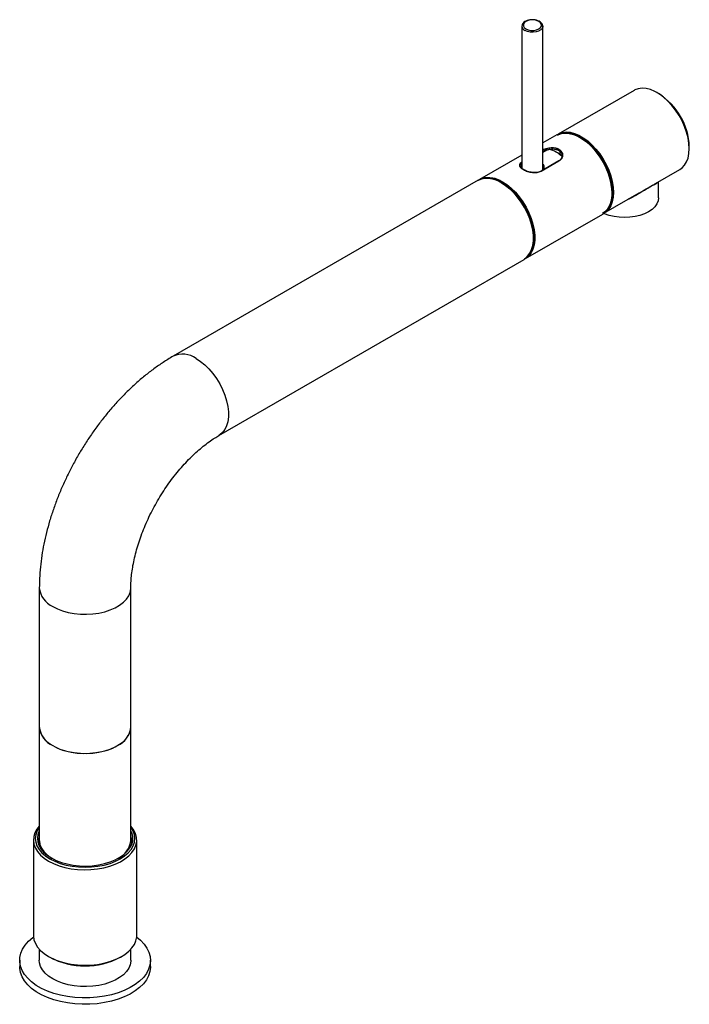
# Paper-space layout '_Isometric' of a CAD drawing. Header units: millimetres. Extents: x -25 to 231, y -14 to 362.
import ezdxf

# ---------------------------------------------------------------- set-up
doc = ezdxf.new("R2010")
doc.units = ezdxf.units.MM

psp = doc.layouts.new('_Isometric')

# ---------------------------------------------------------------- linework, layer by layer
at = {"color": 7, "linetype": 'Continuous', "lineweight": 25}
for p, q in [((167.01, 359.81), (167.01, 305.4)), ((175.01, 304.79), (175.01, 359.81)), ((209.89, 335.3), (180.9, 318.56)), ((219.35, 334.03), (218.64, 334.43)), ((180.4, 318.28), (175.01, 315.17)), ((189.22, 317.37), (189.15, 317.41)), ((178.23, 312.43), (178.32, 312.8)), ((178.69, 312.84), (178.56, 312.32)), ((231.01, 313), (231.01, 313.82)), ((167.01, 310.55), (150.84, 301.22)), ((176.29, 312.39), (176.3, 312.5)), ((166.31, 306.36), (166.48, 306.84)), ((166.5, 306.85), (166.48, 306.83)), ((166.93, 305.48), (166.72, 305.32)), ((174.37, 304.4), (181.09, 308.28)), ((181.16, 308.28), (174.44, 304.41)), ((181.09, 308.28), (181.16, 308.28)), ((174.44, 304.41), (174.37, 304.4)), ((218.13, 299.64), (227.39, 304.99)), ((150.35, 300.93), (33.68, 233.58)), ((219.26, 294.14), (219.26, 300.3)), ((198.4, 288.25), (211.87, 296.03)), ((201.53, 295.98), (201.53, 296.06)), ((168.34, 270.9), (197.9, 287.97)), ((51.18, 203.26), (167.85, 270.62)), ((-17.5, 144.94), (-17.5, 48.42)), ((17.5, 48.42), (17.5, 144.94)), ((-19.75, 48.46), (-19.75, 11.92)), ((-17.85, 47.88), (-17.87, 46.9)), ((17.87, 46.9), (17.85, 47.88)), ((19.75, 11.92), (19.75, 48.46)), ((-17.5, 6.64), (-17.5, 2.45)), ((-13.97, 3.86), (-13.47, 3.58)), ((13.47, 3.58), (13.97, 3.86)), ((17.5, 2.45), (17.5, 6.64)), ((-25, 2.45), (-25, 0)), ((25, 0), (25, 2.45))]:
    psp.add_line(p, q, dxfattribs=at)
at = {"color": 8, "linetype": 'Continuous', "lineweight": 25}
for p, q in [((176.56, 312.45), (175.01, 311.56)), ((167.01, 306.94), (166.39, 306.58))]:
    psp.add_line(p, q, dxfattribs=at)
at = {"color": 7, "linetype": 'Continuous', "lineweight": 25, "flags": 128}
for points in [[(168.54, 358.79), (169.42, 358.42), (170.47, 358.23), (171.56, 358.23), (172.6, 358.42), (173.49, 358.79), (174.13, 359.3), (174.47, 359.91), (174.47, 360.54), (174.13, 361.14), (173.49, 361.65), (172.6, 362.02), (171.56, 362.22), (170.47, 362.22), (169.42, 362.02), (168.54, 361.65), (167.9, 361.14), (167.56, 360.54), (167.56, 359.91), (167.9, 359.3), (168.54, 358.79)], [(227.39, 304.99), (228.24, 305.59), (229.21, 306.62), (229.99, 307.9), (230.55, 309.41), (230.9, 311.12), (231.01, 313), (230.9, 315.01), (230.55, 317.12), (229.99, 319.29), (229.21, 321.47), (228.24, 323.62), (227.08, 325.71), (225.77, 327.7), (224.33, 329.55), (222.78, 331.22), (221.16, 332.68), (219.48, 333.91), (217.79, 334.89), (216.12, 335.59), (214.49, 336), (212.94, 336.12), (211.5, 335.94), (210.19, 335.46), (209.89, 335.3)], [(197.9, 287.97), (198.19, 288.15), (199.26, 289.05), (200.14, 290.21), (200.81, 291.61), (201.27, 293.22), (201.5, 295.02), (201.5, 296.97), (201.27, 299.04), (200.81, 301.18), (200.14, 303.35), (199.26, 305.53), (198.19, 307.66), (196.96, 309.7), (195.58, 311.62), (194.08, 313.38), (192.49, 314.96), (190.84, 316.31), (189.15, 317.41), (187.47, 318.25), (185.81, 318.81), (184.22, 319.08), (182.72, 319.04), (181.34, 318.72), (180.4, 318.28)], [(180.59, 318.16), (180.86, 318.31), (182.16, 318.78), (183.59, 318.96), (185.12, 318.84), (186.73, 318.43), (188.39, 317.74), (190.06, 316.78), (191.71, 315.56), (193.32, 314.11), (194.86, 312.45), (196.28, 310.62), (197.58, 308.66), (198.72, 306.59), (199.68, 304.45), (200.45, 302.3), (201.01, 300.16), (201.34, 298.07), (201.46, 296.08), (201.34, 294.22), (201, 292.53), (200.43, 291.04), (199.66, 289.77), (198.7, 288.76), (197.89, 288.19)], [(180.65, 318.42), (181.2, 318.73), (182.51, 319.2), (183.95, 319.38), (185.5, 319.27), (187.13, 318.85), (188.8, 318.15), (190.49, 317.18), (192.16, 315.95), (193.79, 314.48), (195.34, 312.81), (196.78, 310.96), (198.09, 308.98), (199.24, 306.89), (200.22, 304.73), (201, 302.55), (201.56, 300.39), (201.91, 298.28), (202.02, 296.27), (201.91, 294.39), (201.56, 292.67), (201, 291.16), (200.22, 289.88), (199.24, 288.85), (198.14, 288.12)], [(182.96, 319.07), (183.94, 319.16), (185.47, 319.04), (187.08, 318.64), (188.74, 317.94), (190.41, 316.98), (192.07, 315.76), (193.68, 314.31), (195.21, 312.65), (196.64, 310.83), (197.93, 308.86), (199.07, 306.79), (200.04, 304.65), (200.8, 302.5), (201.36, 300.36), (201.7, 298.27), (201.81, 296.28), (201.69, 294.42), (201.35, 292.73), (200.78, 291.24), (200.01, 289.97), (199.87, 289.79)], [(181.15, 311.05), (182.25, 310.29), (182.39, 310.18)], [(181.68, 310.69), (181.66, 311.24), (181.66, 311.81)], [(168.86, 271.49), (169.16, 271.79), (170.05, 272.95), (170.72, 274.35), (171.18, 275.97), (171.41, 277.78), (171.4, 279.74), (171.16, 281.81), (170.7, 283.96), (170.01, 286.14), (169.12, 288.32), (168.04, 290.45), (166.79, 292.49), (165.39, 294.41), (163.88, 296.16), (162.28, 297.71), (160.61, 299.04), (158.92, 300.12), (157.23, 300.92), (155.58, 301.44), (154, 301.66), (152.51, 301.58), (151.15, 301.2), (150.33, 300.79)], [(150.35, 300.93), (151.24, 301.35), (152.63, 301.69), (154.13, 301.73), (155.74, 301.47), (157.4, 300.91), (159.1, 300.06), (160.8, 298.95), (162.46, 297.59), (164.06, 296), (165.57, 294.22), (166.96, 292.28), (168.19, 290.21), (169.26, 288.07), (170.13, 285.88), (170.8, 283.69), (171.24, 281.53), (171.45, 279.46), (171.43, 277.51), (171.18, 275.71), (170.7, 274.1), (170, 272.72), (169.09, 271.58), (168, 270.71), (167.85, 270.62)], [(150.6, 301.07), (151.78, 301.65), (153.16, 301.98), (154.66, 302.01), (156.26, 301.75), (157.91, 301.19), (159.59, 300.35)], [(169.07, 271.55), (169.52, 271.98), (170.4, 273.14), (171.08, 274.54), (171.54, 276.17), (171.76, 277.97), (171.76, 279.93), (171.52, 282.01), (171.06, 284.16), (170.37, 286.34), (169.48, 288.52), (168.4, 290.65), (167.15, 292.7), (165.75, 294.61), (164.24, 296.36), (162.63, 297.92), (160.97, 299.25), (159.27, 300.33), (157.59, 301.13), (155.93, 301.65), (154.35, 301.87), (152.86, 301.8), (151.77, 301.52)], [(169, 271.49), (169.58, 272.02), (170.45, 273.18), (171.12, 274.57), (171.57, 276.17), (171.8, 277.96), (171.8, 279.9), (171.57, 281.96), (171.12, 284.08), (170.45, 286.25), (169.58, 288.41), (168.52, 290.53), (167.29, 292.56), (165.92, 294.47), (164.43, 296.22), (162.84, 297.78), (161.2, 299.13), (159.52, 300.23)], [(159.59, 300.35), (161.28, 299.24), (162.93, 297.89), (164.52, 296.32), (166.02, 294.56), (167.4, 292.64), (168.64, 290.59), (169.7, 288.46), (170.58, 286.29), (171.25, 284.11), (171.71, 281.97), (171.94, 279.91), (171.94, 277.96), (171.71, 276.16), (171.25, 274.54), (170.58, 273.14), (169.7, 271.98), (168.64, 271.09), (168.09, 270.77)], [(219.26, 294.14), (219.1, 292.97), (218.63, 291.82), (217.85, 290.73), (216.78, 289.73), (215.46, 288.83), (213.9, 288.07), (212.16, 287.45), (210.28, 287), (208.3, 286.73), (206.26, 286.63), (204.23, 286.73), (202.25, 287), (200.36, 287.45), (198.62, 288.07), (198.29, 288.21)], [(-17.5, 91.7), (-17.49, 91.35), (-17.25, 89.98), (-16.68, 88.64), (-15.8, 87.36), (-14.63, 86.16), (-13.19, 85.06), (-11.5, 84.08), (-9.6, 83.25), (-7.52, 82.57), (-5.29, 82.07), (-2.97, 81.74), (-0.6, 81.6), (1.79, 81.65), (4.14, 81.88), (6.42, 82.3), (8.58, 82.89), (10.57, 83.65), (12.37, 84.55)], [(-12.37, 84.55), (-10.57, 83.65), (-8.58, 82.89), (-6.42, 82.3), (-4.14, 81.88), (-1.79, 81.65), (0.6, 81.6), (2.97, 81.74), (5.29, 82.07), (7.52, 82.57), (9.6, 83.25), (11.5, 84.08), (13.19, 85.06), (14.63, 86.16), (15.8, 87.36), (16.68, 88.64), (17.25, 89.98), (17.49, 91.35), (17.5, 91.7)], [(-17.5, 53.75), (-18.42, 52.57), (-19.18, 51.18), (-19.63, 49.74), (-19.75, 48.28), (-19.54, 46.82), (-19.02, 45.39), (-18.19, 44.01), (-17.05, 42.71), (-15.64, 41.5), (-13.97, 40.4)], [(-17.5, 53.38), (-17.6, 53.24), (-18.4, 51.88), (-18.89, 50.47), (-19.05, 49.03), (-18.89, 47.6), (-18.4, 46.19), (-17.6, 44.82), (-16.5, 43.53), (-15.11, 42.34), (-13.47, 41.26)], [(-13.97, 40.4), (-12.06, 39.43), (-9.97, 38.62), (-7.7, 37.96), (-5.32, 37.48), (-2.84, 37.18), (-0.32, 37.06), (2.21, 37.13), (4.7, 37.39), (7.12, 37.83), (9.41, 38.44), (11.56, 39.22), (13.51, 40.15), (15.24, 41.21), (16.72, 42.4), (17.93, 43.68), (18.84, 45.04), (19.44, 46.46), (19.73, 47.91), (19.69, 49.37), (19.32, 50.82), (18.64, 52.23), (17.65, 53.57), (17.5, 53.75)], [(-13.47, 41.26), (-11.6, 40.31), (-9.53, 39.51), (-7.29, 38.87), (-4.93, 38.41), (-2.49, 38.13), (0, 38.04), (2.49, 38.13), (4.93, 38.41), (7.29, 38.87), (9.53, 39.51), (11.6, 40.31), (13.47, 41.26), (15.11, 42.34), (16.5, 43.53), (17.6, 44.82), (18.4, 46.19), (18.89, 47.6), (19.05, 49.03), (18.89, 50.47), (18.4, 51.88), (17.6, 53.24), (17.5, 53.38)], [(-17.5, 52.02), (-17.52, 51.99), (-18.04, 50.61), (-18.25, 49.21), (-18.13, 47.8), (-17.68, 46.42), (-16.92, 45.08), (-15.86, 43.82), (-14.51, 42.64), (-12.9, 41.58)], [(-12.9, 41.58), (-11.07, 40.66), (-9.04, 39.88), (-6.84, 39.27), (-4.53, 38.83), (-2.13, 38.57), (0.3, 38.5), (2.73, 38.62), (5.12, 38.92), (7.4, 39.4), (9.56, 40.06), (11.55, 40.88), (13.33, 41.84), (14.87, 42.93), (16.15, 44.13), (17.14, 45.41), (17.82, 46.76), (18.19, 48.15), (18.23, 49.56), (17.94, 50.96), (17.5, 52.02)], [(-17.5, 48.42), (-17.49, 48.08), (-17.25, 46.7), (-16.68, 45.36), (-15.8, 44.08), (-14.63, 42.88), (-13.19, 41.78), (-12.62, 41.42)], [(19.72, 11.32), (21.22, 10.08), (22.59, 8.63), (23.66, 7.1), (24.43, 5.52), (24.88, 3.89), (25, 2.24), (24.79, 0.6), (24.27, -1.02), (23.42, -2.59), (22.28, -4.1), (20.84, -5.53), (19.13, -6.84), (17.17, -8.04), (14.98, -9.1), (12.6, -10.01), (10.06, -10.76), (7.39, -11.34), (4.61, -11.73), (1.78, -11.95), (-1.07, -11.97), (-3.91, -11.8), (-6.7, -11.45), (-9.4, -10.92), (-11.98, -10.22), (-14.4, -9.35), (-16.64, -8.32), (-18.66, -7.16), (-20.43, -5.87), (-21.94, -4.47), (-23.16, -2.98), (-24.09, -1.42), (-24.69, 0.19), (-24.98, 1.83), (-24.94, 3.48), (-24.57, 5.11), (-23.88, 6.71), (-22.89, 8.26), (-21.59, 9.73), (-20.01, 11.1), (-19.72, 11.32)], [(-19.75, 11.92), (-19.75, 11.74), (-19.54, 10.28), (-19.02, 8.85), (-18.19, 7.48), (-17.05, 6.17), (-15.64, 4.96), (-13.97, 3.86)], [(-13.97, 3.86), (-12.06, 2.9), (-9.97, 2.08), (-7.7, 1.42), (-5.32, 0.94), (-2.84, 0.64), (-0.32, 0.52), (2.21, 0.59), (4.7, 0.85), (7.12, 1.29), (9.41, 1.9), (11.56, 2.68), (13.51, 3.61), (15.24, 4.67), (16.72, 5.86), (17.93, 7.14), (18.84, 8.5), (19.44, 9.92), (19.73, 11.38), (19.75, 11.92)], [(25, 0), (25, -0.21), (24.79, -1.85), (24.27, -3.47), (23.42, -5.04), (22.28, -6.55), (20.84, -7.98), (19.13, -9.29), (17.17, -10.49), (14.98, -11.55), (12.6, -12.46), (10.06, -13.21), (7.39, -13.79), (4.61, -14.18), (1.78, -14.4), (-1.07, -14.42), (-3.91, -14.25), (-6.7, -13.9), (-9.4, -13.37), (-11.98, -12.67), (-14.4, -11.8), (-16.64, -10.77), (-18.66, -9.61), (-20.43, -8.32), (-21.94, -6.92), (-23.16, -5.43), (-24.09, -3.87), (-24.69, -2.26), (-24.98, -0.62), (-25, 0)], [(17.5, 2.45), (17.49, 2.1), (17.25, 0.73), (16.68, -0.61), (15.8, -1.89), (14.63, -3.09), (13.19, -4.19), (11.5, -5.16), (9.6, -6), (7.52, -6.67), (5.29, -7.18), (2.97, -7.51), (0.6, -7.65), (-1.79, -7.6), (-4.14, -7.37), (-6.42, -6.95), (-8.58, -6.36), (-10.57, -5.6), (-12.37, -4.69), (-13.94, -3.65), (-15.25, -2.5), (-16.28, -1.26), (-17, 0.06), (-17.41, 1.42), (-17.5, 2.45)]]:
    psp.add_lwpolyline(points, dxfattribs=at)
at = {"color": 8, "linetype": 'Continuous', "lineweight": 25, "flags": 128}
for points in [[(175.01, 359.81), (175, 359.65), (174.76, 359.01), (174.22, 358.43), (173.41, 357.96), (172.41, 357.65), (171.3, 357.51), (170.16, 357.56), (169.1, 357.79), (168.19, 358.18)], [(42.43, 232.71), (44.11, 231.6), (45.76, 230.25), (47.36, 228.68), (48.86, 226.92), (50.24, 225), (51.47, 222.95), (52.54, 220.83), (53.41, 218.65), (54.09, 216.47), (54.54, 214.33), (54.77, 212.27), (54.77, 210.32), (54.54, 208.52), (54.09, 206.9), (53.41, 205.5), (52.54, 204.34), (51.47, 203.45), (51.19, 203.27)], [(-12.37, 137.79), (-10.57, 136.89), (-8.58, 136.13), (-6.42, 135.54), (-4.14, 135.12), (-1.79, 134.89), (0.6, 134.84), (2.97, 134.98), (5.29, 135.31), (7.52, 135.81), (9.6, 136.49), (11.5, 137.32), (13.19, 138.3), (14.63, 139.4), (15.8, 140.6), (16.68, 141.88), (17.25, 143.22), (17.49, 144.59), (17.5, 144.92)]]:
    psp.add_lwpolyline(points, dxfattribs=at)
at = {"color": 8, "linetype": 'Continuous', "lineweight": 25}
for centre, radius, start, end in [((168.98, 359.99), 1.98, 184.9095, 246.224), ((37.3, 225.58), 8.78, 54.3113, 114.388), ((-8.76, 145.8), 8.78, 185.613, 245.6966)]:
    psp.add_arc(centre, radius, start, end, dxfattribs=at)
at = {"color": 7, "linetype": 'Continuous', "lineweight": 25}
for centre, radius, start, end in [((205.74, 312.7), 25.3, 2.536, 57.4586), ((174.86, 294.87), 26.7, 2.5563, 57.4383), ((173.51, 299.22), 14.08, 51.0169, 73.358), ((154.29, 292.75), 9.12, 55.0106, 106.6512), ((-8.76, 92.56), 8.78, 185.6245, 245.6956), ((8.76, 92.56), 8.78, 294.3044, 354.3755), ((-11.77, 47.76), 6.08, 160.4229, 191.7195), ((11.76, 47.76), 6.09, 348.3172, 19.5405), ((8.86, 49.25), 8.68, 295.7943, 354.5359), ((0, 29.33), 29.06, 242.3884, 297.617)]:
    psp.add_arc(centre, radius, start, end, dxfattribs=at)
for points, knots in [([(175, 359.81), (174.98, 360.01), (174.95, 360.45), (174.56, 361.05), (173.96, 361.58), (173.14, 361.99), (172.16, 362.26), (171.08, 362.36), (170.01, 362.29), (169, 362.03), (168.12, 361.62), (167.48, 361.07), (167.08, 360.45), (167.04, 360.02), (167.02, 359.82)], [0, 0, 0, 0, 0.070955, 0.150105, 0.232311, 0.318934, 0.4071, 0.495069, 0.583007, 0.67133, 0.760526, 0.851029, 0.930009, 1, 1, 1, 1]), ([(175.01, 312.6), (175.02, 312.6), (175.28, 312.73), (176.16, 313.04), (177.72, 313.41), (179.3, 313.41), (180.42, 313.14), (181.17, 312.81), (181.78, 312.36), (182.38, 311.63), (182.7, 310.54), (182.38, 309.45), (181.79, 308.71), (181.37, 308.43), (181.16, 308.28)], [0, 0, 0, 0, 0.002332, 0.069041, 0.201625, 0.334261, 0.401075, 0.46761, 0.534539, 0.601139, 0.734086, 0.866681, 0.932983, 1, 1, 1, 1]), ([(181.09, 308.28), (181.3, 308.42), (181.72, 308.7), (182.29, 309.43), (182.61, 310.5), (182.3, 311.58), (181.71, 312.29), (181.11, 312.73), (180.38, 313.06), (179.28, 313.31), (177.73, 313.31), (176.19, 312.95), (175.31, 312.63), (175.04, 312.49), (175.01, 312.48)], [0, 0, 0, 0, 0.066776, 0.132828, 0.264849, 0.397061, 0.463235, 0.529714, 0.595802, 0.662188, 0.794091, 0.926101, 0.992559, 1, 1, 1, 1]), ([(181.69, 311.8), (181.54, 311.93), (181.14, 312.3), (180.18, 312.64), (178.94, 312.8), (177.59, 312.72), (176.72, 312.5), (176.29, 312.39)], [0, 0, 0, 0, 0.1261867, 0.3433511, 0.5609672, 0.7795089, 1, 1, 1, 1]), ([(176.3, 312.5), (176.72, 312.61), (177.57, 312.82), (178.87, 312.9), (180.09, 312.75), (181.14, 312.34), (181.93, 311.68), (182.33, 311), (182.42, 310.55), (182.45, 310.41)], [0, 0, 0, 0, 0.154843, 0.308888, 0.462726, 0.616485, 0.770351, 0.924399, 1, 1, 1, 1]), ([(175.01, 311.99), (175.1, 312.04), (175.48, 312.24), (175.94, 312.39), (176.3, 312.5)], [0, 0, 0, 0, 0.2240383, 1, 1, 1, 1]), ([(176.29, 312.39), (175.92, 312.27), (175.46, 312.12), (175.09, 311.93), (175.01, 311.89)], [0, 0, 0, 0, 0.805609, 1, 1, 1, 1]), ([(174.44, 304.41), (174.2, 304.29), (173.73, 304.05), (172.6, 303.8), (171.02, 303.8), (169.44, 304.16), (168.32, 304.59), (167.58, 304.96), (166.97, 305.37), (166.37, 305.94), (166.04, 306.67), (166.38, 307.39), (166.79, 307.83), (167, 307.97), (167.01, 307.98)], [0, 0, 0, 0, 0.066431, 0.133087, 0.265566, 0.398098, 0.464859, 0.531342, 0.598218, 0.664765, 0.797608, 0.930098, 0.996348, 1, 1, 1, 1]), ([(167.01, 307.84), (166.87, 307.72), (166.42, 307.32), (166.15, 306.62), (166.45, 305.9), (167.04, 305.35), (167.63, 304.95), (168.36, 304.58), (169.46, 304.17), (171.02, 303.81), (172.56, 303.81), (173.67, 304.05), (174.14, 304.28), (174.37, 304.4)], [0, 0, 0, 0, 0.0601836, 0.1941774, 0.3283662, 0.3955293, 0.4630018, 0.5300777, 0.5974564, 0.7313315, 0.8653146, 0.9327659, 1, 1, 1, 1]), ([(166.48, 306.84), (166.6, 307), (166.74, 307.18), (166.99, 307.35), (167.01, 307.36)], [0, 0, 0, 0, 0.92233, 1, 1, 1, 1]), ([(167.01, 307.27), (166.96, 307.24), (166.71, 307.08), (166.58, 306.91), (166.48, 306.79)], [0, 0, 0, 0, 0.223528, 1, 1, 1, 1]), ([(166.76, 306.16), (166.76, 306.18), (166.77, 306.29), (166.9, 306.39), (167.01, 306.47)], [0, 0, 0, 0, 0.150878, 1, 1, 1, 1]), ([(175.38, 306.29), (175.39, 306.05), (175.41, 305.58), (175.23, 305.05), (175.03, 304.8), (174.98, 304.75)], [0, 0, 0, 0, 0.443452, 0.886057, 1, 1, 1, 1]), ([(175.09, 307.08), (175.11, 307.04), (175.16, 306.95), (175.22, 306.83), (175.28, 306.7), (175.32, 306.56), (175.36, 306.43), (175.38, 306.34), (175.38, 306.29)], [0, 0, 0, 0, 0.166772, 0.333003, 0.499068, 0.665341, 0.832196, 1, 1, 1, 1]), ([(211.87, 296.03), (212.33, 296.3), (213.69, 297.09), (215.74, 298.32), (217.34, 299.19), (217.95, 299.55), (218.13, 299.65)], [0, 0, 0, 0, 0.179659, 0.520463, 0.861562, 1, 1, 1, 1]), ([(33.68, 233.58), (33.01, 233.18), (31.12, 232.07), (28.06, 230.05), (24.54, 227.46), (21.1, 224.66), (17.75, 221.65), (14.51, 218.46), (11.37, 215.1), (8.35, 211.58), (5.46, 207.92), (2.7, 204.12), (0.09, 200.2), (-2.37, 196.18), (-4.68, 192.06), (-6.82, 187.86), (-8.79, 183.6), (-10.57, 179.28), (-12.18, 174.92), (-13.58, 170.52), (-14.79, 166.11), (-15.79, 161.7), (-16.57, 157.29), (-17.12, 152.91), (-17.45, 148.78), (-17.48, 146.15), (-17.5, 144.94)], [0, 0, 0, 0, 0.023761, 0.066823, 0.10984, 0.152811, 0.195693, 0.238467, 0.281127, 0.323681, 0.366141, 0.408526, 0.450859, 0.493163, 0.535463, 0.577781, 0.620137, 0.662558, 0.705069, 0.747694, 0.790456, 0.833375, 0.876464, 0.919727, 0.963153, 1, 1, 1, 1]), ([(17.5, 144.94), (17.5, 145.35), (17.52, 146.56), (17.65, 148.7), (17.95, 151.38), (18.42, 154.21), (19.06, 157.16), (19.87, 160.2), (20.86, 163.31), (22.01, 166.47), (23.32, 169.65), (24.79, 172.82), (26.41, 175.96), (28.16, 179.04), (30.04, 182.05), (32.03, 184.96), (34.1, 187.74), (36.25, 190.37), (38.45, 192.85), (40.69, 195.14), (42.94, 197.25), (45.18, 199.14), (47.38, 200.82), (49.39, 202.2), (50.63, 202.94), (51.18, 203.26)], [0, 0, 0, 0, 0.0227621, 0.0661187, 0.1097657, 0.1537669, 0.1981144, 0.2427849, 0.2877445, 0.3329529, 0.378366, 0.4239374, 0.4696198, 0.5153653, 0.5611256, 0.6068395, 0.6524563, 0.6979286, 0.7432096, 0.7882542, 0.8330201, 0.8774695, 0.9215724, 0.9653109, 1, 1, 1, 1])]:
    psp.add_open_spline(points, degree=3, knots=knots, dxfattribs=at)
at = {"color": 8, "linetype": 'Continuous', "lineweight": 25}
psp.add_open_spline([(219.12, 300.21), (219.05, 300.12), (218.91, 299.91), (218.32, 299.55), (217.32, 299.01), (215.66, 298.11), (213.57, 296.86), (211.64, 295.7), (209.85, 294.69), (208.53, 293.97), (207.76, 293.66), (207.7, 293.64)], degree=3, knots=[0, 0, 0, 0, 0.091231, 0.20326, 0.318055, 0.484011, 0.649727, 0.75394, 0.860954, 0.988462, 1, 1, 1, 1], dxfattribs=at)

doc.saveas('drawing.dxf')
